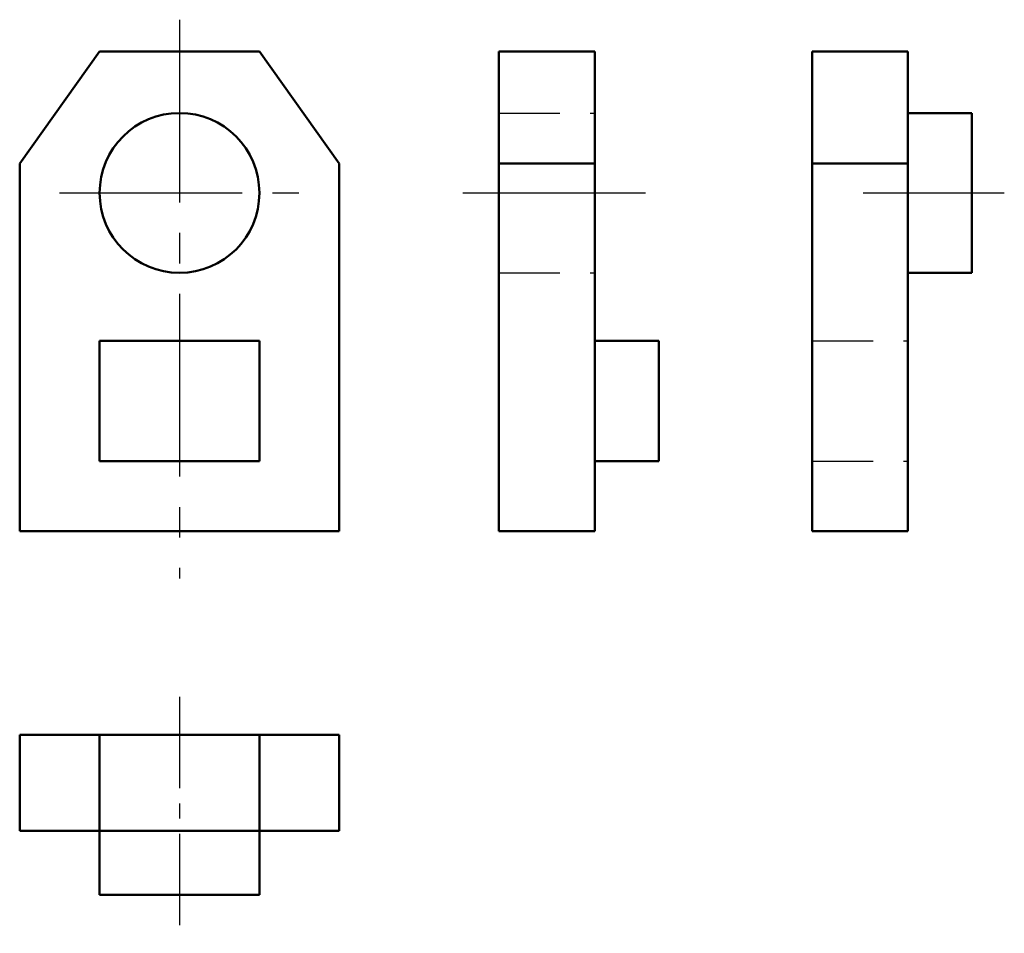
# Model space of a CAD drawing. Header units: millimetres. Extents: x 75 to 198, y 149 to 263.
import ezdxf

# ---------------------------------------------------------------- set-up
doc = ezdxf.new("R2010")
doc.units = ezdxf.units.MM
doc.header["$LTSCALE"] = 1.2
doc.linetypes.add('CENTER2', pattern=[28.575, 19.05, -3.175, 3.175, -3.175])
doc.linetypes.add('DASHED2', pattern=[9.525, 6.35, -3.175])
doc.layers.add('点画线层', color=3, linetype='CENTER2')
doc.layers.add('虚线层', color=2, linetype='DASHED2')
doc.layers.add('粗实线层', color=7, linetype='Continuous', lineweight=50)

msp = doc.modelspace()

# ---------------------------------------------------------------- linework, layer by layer
at = {"layer": '点画线层', "color": 7}
for p, q in [((94.5, 263.47), (94.5, 193.56)), ((79.48, 241.8), (109.42, 241.8)), ((129.94, 241.8), (153.49, 241.8)), ((180.06, 241.8), (197.72, 241.8))]:
    msp.add_line(p, q, dxfattribs=at)
at = {"layer": '点画线层', "color": 7, "ltscale": 0.5}
msp.add_line((94.5, 178.77), (94.5, 149.19), dxfattribs=at)
at = {"layer": '粗实线层'}
for p, q in [((84.5, 259.49), (74.5, 245.49)), ((104.5, 259.49), (84.5, 259.49)), ((114.5, 245.49), (104.5, 259.49)), ((146.48, 259.49), (134.48, 259.49)), ((134.48, 259.49), (134.48, 245.49)), ((146.48, 259.49), (146.48, 245.49)), ((185.67, 259.49), (173.67, 259.49)), ((173.67, 259.49), (173.67, 245.49)), ((185.67, 259.49), (185.67, 245.49)), ((193.67, 251.8), (185.67, 251.8)), ((193.67, 251.8), (193.67, 231.8)), ((74.5, 245.49), (74.5, 199.49)), ((114.5, 199.49), (114.5, 245.49)), ((146.48, 245.49), (134.48, 245.49)), ((134.48, 245.49), (134.48, 199.49)), ((146.48, 245.49), (146.48, 199.49)), ((185.67, 245.49), (173.67, 245.49)), ((173.67, 245.49), (173.67, 199.49)), ((185.67, 245.49), (185.67, 199.49)), ((185.67, 231.8), (193.67, 231.8)), ((104.5, 223.3), (84.5, 223.3)), ((84.5, 223.3), (84.5, 208.23)), ((104.5, 208.23), (104.5, 223.3)), ((84.5, 208.23), (104.5, 208.23)), ((74.5, 199.49), (114.5, 199.49)), ((146.48, 199.49), (134.48, 199.49)), ((185.67, 199.49), (173.67, 199.49)), ((74.5, 162.01), (74.5, 174.01)), ((84.5, 174.01), (74.5, 174.01)), ((84.5, 162.01), (84.5, 174.01)), ((104.5, 174.01), (84.5, 174.01)), ((104.5, 162.01), (104.5, 174.01)), ((114.5, 174.01), (104.5, 174.01)), ((114.5, 162.01), (114.5, 174.01)), ((84.5, 162.01), (74.5, 162.01)), ((84.5, 162.01), (84.5, 154.01)), ((104.5, 162.01), (84.5, 162.01)), ((104.5, 154.01), (104.5, 162.01)), ((114.5, 162.01), (104.5, 162.01)), ((104.5, 154.01), (84.5, 154.01))]:
    msp.add_line(p, q, dxfattribs=at)
at = {"layer": '粗实线层', "color": 7}
for p, q in [((146.48, 223.3), (154.48, 223.3)), ((154.48, 223.3), (154.48, 208.23)), ((154.48, 208.23), (146.48, 208.23))]:
    msp.add_line(p, q, dxfattribs=at)
at = {"layer": '粗实线层'}
msp.add_circle((94.5, 241.8), 10, dxfattribs=at)
at = {"layer": '虚线层', "color": 7}
for p, q in [((134.48, 251.8), (146.48, 251.8)), ((134.48, 231.8), (146.48, 231.8)), ((173.67, 223.3), (185.67, 223.3)), ((173.67, 208.23), (185.67, 208.23))]:
    msp.add_line(p, q, dxfattribs=at)

doc.saveas('drawing.dxf')
